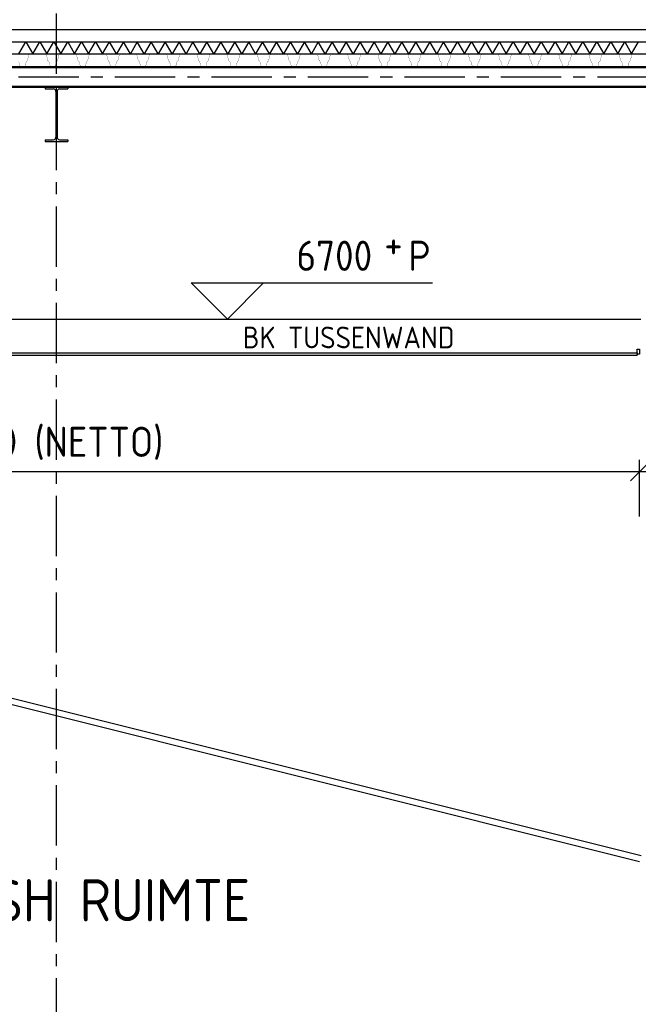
# Model space of a CAD drawing. Extents: x -2500 to 56900, y -500 to 41500.
# Tile 7 of 19: x 10284 to 15414, y 29131 to 37294. Entities that reach past the tile are written whole.
import ezdxf
from ezdxf.enums import TextEntityAlignment as Align

# ---------------------------------------------------------------- set-up
doc = ezdxf.new("R2010")
doc.units = 0
doc.header["$LTSCALE"] = 400
doc.header["$MEASUREMENT"] = 0
doc.header["$PDMODE"] = 1
doc.header["$PDSIZE"] = -15
doc.linetypes.add('CENTER', pattern=[2, 1.25, -0.25, 0.25, -0.25])
doc.layers.get('0').update_dxf_attribs({"color": 6, "linetype": 'CONTINUOUS'})
doc.layers.get('Defpoints').update_dxf_attribs({"linetype": 'CONTINUOUS'})
for name, color, linetype in [('1002-B', 1, 'CONTINUOUS'), ('1004-B', 1, 'CONTINUOUS'), ('1006-B', 7, 'CONTINUOUS'), ('2110-B', 15, 'CONTINUOUS'), ('2200-B', 7, 'CONTINUOUS'), ('2800-B', 4, 'CONTINUOUS'), ('3800-B', 40, 'CONTINUOUS'), ('4200-B', 142, 'CONTINUOUS'), ('4500-B', 142, 'CONTINUOUS')]:
    doc.layers.add(name, color=color, linetype=linetype)
doc.styles.get("Standard").update_dxf_attribs({"font": 'ISOCP.shx'})
doc.dimstyles.get("Standard").update_dxf_attribs({"dimtxt": 0.18, "dimasz": 0.18, "dimexe": 0.18, "dimexo": 0.0625, "dimgap": 0.09, "dimtad": 0, "dimtih": 1, "dimtoh": 1, "dimdec": 0, "dimzin": 0, "dimdsep": 46, "dimtxsty": 'Standard', "dimcen": 0.09, "dimadec": 0, "dimazin": 0, "dimtfac": 1, "dimtdec": 0, "dimtofl": 0, "dimtmove": 2, "dimatfit": 3, "dimfxl": 0, "dimtolj": 1, "dimtzin": 0, "dimarcsym": 0})

# ---------------------------------------------------------------- blocks, each defined once
blk = doc.blocks.new('STDBAD01')
at = {"color": 0, "linetype": 'ByBlock', "lineweight": 25}
for p, q in [((0, 0), (-3, 3)), ((-3, 3), (17, 3)), ((0, 0), (3, 3))]:
    blk.add_line(p, q, dxfattribs=at)
blk.add_text('P', height=2.5, dxfattribs=at).set_placement((15, 4))
blk.add_attdef('02', (13, 5), '', height=2.5, dxfattribs=at)
blk.add_attdef('01', text='', height=2.5, dxfattribs=at).set_placement((12, 4), align=Align.RIGHT)
blk = doc.blocks.new('STDBCD15')
at = {"color": 0, "linetype": 'ByBlock', "lineweight": 25}
for p, q in [((-95, 225), (-95, 210.4)), ((-95, 225), (95, 225)), ((-95, 210.4), (-25.7, 210.4)), ((-4.7, 189.4), (-4.7, -189.4)), ((4.7, 189.4), (4.7, -189.4)), ((25.7, 210.4), (95, 210.4)), ((95, 225), (95, 210.4)), ((-95, -210.4), (-95, -225)), ((-95, -210.4), (-25.7, -210.4)), ((-95, -225), (95, -225)), ((25.7, -210.4), (95, -210.4)), ((95, -210.4), (95, -225))]:
    blk.add_line(p, q, dxfattribs=at)
for centre, start, end in [((-25.7, 189.4), 0, 89.99998), ((25.7, 189.4), 89.99998, 180.00002), ((-25.7, -189.4), 270.00002, 0), ((25.7, -189.4), 180.00001, 269.99999)]:
    blk.add_arc(centre, 21, start, end, dxfattribs=at)
blk = doc.blocks.new('_Oblique')
at = {"color": 0, "linetype": 'ByBlock', "lineweight": -2}
blk.add_line((-0.5, -0.5), (0.5, 0.5), dxfattribs=at)
blk = doc.blocks.new('*D28')
at = {"layer": '1002-B', "color": 0, "lineweight": -2, "transparency": 16777216}
for p, q in [((5674.2, 33175.5), (5674.2, 33644.6)), ((15424.2, 33175.5), (15424.2, 33644.6)), ((15524.2, 33544.6), (5574.2, 33544.6))]:
    blk.add_line(p, q, dxfattribs=at)
at = {"layer": 'Defpoints', "color": 0, "transparency": 16777216}
for p in [(5674.2, 33544.6), (5674.2, 33125.5), (15424.2, 33125.5)]:
    blk.add_point(p, dxfattribs=at)
at = {"layer": '1002-B', "color": 0, "lineweight": -2, "transparency": 16777216, "xscale": 150, "yscale": 150, "zscale": 150, "rotation": 180}
blk.add_blockref('_Oblique', (5674.2, 33544.6), dxfattribs=at)
at = {"layer": '1002-B', "color": 0, "lineweight": -2, "transparency": 16777216, "xscale": 150, "yscale": 150, "zscale": 150}
blk.add_blockref('_Oblique', (15424.2, 33544.6), dxfattribs=at)
at = {"layer": '1002-B', "color": 0, "transparency": 16777216, "insert": (10549.2, 33782.1), "char_height": 250, "attachment_point": 5}
blk.add_mtext('\\A1;9750 (NETTO)', dxfattribs=at)

msp = doc.modelspace()

# ---------------------------------------------------------------- linework, layer by layer
at = {"layer": '1002-B'}
msp.add_line((11609.6, 34811.9), (13022.5, 34811.9), dxfattribs=at)
at = {"layer": '1004-B', "linetype": 'CENTER'}
msp.add_line((10589.2, 24846.4), (10589.2, 38656.7), dxfattribs=at)
at = {"layer": '2110-B'}
msp.add_line((5360.2, 37111.9), (19083.2, 37111.9), dxfattribs=at)
for points in [[(10277.6, 37011.9), (10335.4, 37111.9), (10393.1, 37011.9), (10450.8, 37111.9), (10508.6, 37011.9), (10566.3, 37111.9), (10566.3, 37111.9), (10624, 37011.9), (10681.8, 37111.9), (10739.5, 37011.9), (10797.2, 37111.9), (10855, 37011.9), (10912.7, 37111.9), (10970.5, 37011.9), (11028.2, 37111.9)], [(13857.2, 37011.9), (13799.5, 37111.9), (13741.7, 37011.9), (13684, 37111.9), (13626.3, 37011.9), (13568.5, 37111.9), (13510.8, 37011.9), (13453.1, 37111.9), (13395.3, 37011.9), (13337.6, 37111.9), (13279.9, 37011.9), (13222.1, 37111.9), (13164.4, 37011.9), (13106.6, 37111.9), (13048.9, 37011.9), (12991.2, 37111.9), (12933.4, 37011.9), (12875.7, 37111.9), (12818, 37011.9), (12760.2, 37111.9), (12702.5, 37011.9), (12644.8, 37111.9), (12587, 37011.9), (12529.3, 37111.9), (12471.6, 37011.9), (12413.8, 37111.9), (12356.1, 37011.9), (12298.4, 37111.9), (12240.6, 37011.9), (12182.9, 37111.9), (12125.2, 37011.9), (12067.4, 37111.9), (12009.7, 37011.9), (11951.9, 37111.9), (11894.2, 37011.9), (11836.5, 37111.9), (11778.7, 37011.9), (11721, 37111.9), (11663.3, 37011.9), (11605.5, 37111.9), (11547.8, 37011.9), (11490.1, 37111.9), (11490.1, 37111.9), (11432.3, 37011.9), (11374.6, 37111.9), (11316.9, 37011.9), (11259.1, 37111.9), (11201.4, 37011.9), (11143.7, 37111.9), (11085.9, 37011.9), (11028.2, 37111.9)], [(13857.2, 37011.9), (13914.9, 37111.9), (13972.7, 37011.9), (14030.4, 37111.9), (14088.1, 37011.9), (14145.9, 37111.9), (14203.6, 37011.9), (14261.3, 37111.9), (14319.1, 37011.9), (14376.8, 37111.9), (14434.6, 37011.9), (14492.3, 37111.9), (14550, 37011.9), (14607.8, 37111.9), (14665.5, 37011.9), (14723.2, 37111.9), (14781, 37011.9), (14838.7, 37111.9), (14896.4, 37011.9), (14954.2, 37111.9), (15011.9, 37011.9), (15069.6, 37111.9), (15127.4, 37011.9), (15185.1, 37111.9), (15242.8, 37011.9), (15300.6, 37111.9), (15358.3, 37011.9), (15416, 37111.9)]]:
    msp.add_lwpolyline(points, dxfattribs=at)
at = {"layer": '2200-B'}
msp.add_line((5664.2, 34811.9), (15434.2, 34811.9), dxfattribs=at)
at = {"layer": '2800-B'}
for p, q in [((5360.2, 37011.9), (19083.2, 37011.9)), ((5360.2, 36905.9), (19204.2, 36905.9)), ((5474.2, 36897.4), (19204.2, 36897.4)), ((5474.2, 36743.4), (19204.2, 36743.4)), ((5474.2, 36734.9), (19204.2, 36734.9))]:
    msp.add_line(p, q, dxfattribs=at)
at = {"layer": '2800-B', "linetype": 'CENTER'}
msp.add_line((5474.2, 36820.4), (19204.2, 36820.4), dxfattribs=at)
at = {"layer": '2800-B'}
for points in [[(10276.7, 36945.9, 2, 2, 0), (10286.5, 36909.6, 2, 2, 0.339441), (10291.3, 36905.9, 2, 2, 0), (10307.5, 36905.9, 2, 2, 0), (10323.6, 36905.9, 2, 2, 0.339441), (10328.5, 36909.6, 2, 2, 0), (10338.2, 36945.9, 2, 2, 0), (10346.9, 36953.9, 2, 2, 0), (10361.5, 37008.2, 2, 2, -0.339459), (10366.3, 37011.9, 2, 2, 0), (10420.9, 37011.9, 2, 2, -0.153879), (10423.8, 37011, 2, 2, 0), (10429.6, 37006.9, 2, 2, 0.315222), (10435.3, 37006.9, 2, 2, 0), (10441.2, 37011, 2, 2, -0.153879), (10444, 37011.9, 2, 2, 0), (10498.6, 37011.9, 2, 2, -0.339459), (10503.5, 37008.2, 2, 2, 0), (10518, 36953.9, 2, 2, 0), (10526.7, 36945.9, 2, 2, 0), (10536.5, 36909.6, 2, 2, 0.339441), (10541.3, 36905.9, 2, 2, 0), (10557.5, 36905.9, 2, 2, 0), (10573.6, 36905.9, 2, 2, 0.339441), (10578.5, 36909.6, 2, 2, 0), (10588.2, 36945.9, 2, 2, 0), (10596.9, 36953.9, 2, 2, 0), (10611.5, 37008.2, 2, 2, -0.339459), (10616.3, 37011.9, 2, 2, 0), (10670.9, 37011.9, 2, 2, -0.153879), (10673.8, 37011, 2, 2, 0), (10679.6, 37006.9, 2, 2, 0.315222), (10685.3, 37006.9, 2, 2, 0), (10691.2, 37011, 2, 2, -0.153879), (10694, 37011.9, 2, 2, 0), (10748.6, 37011.9, 2, 2, -0.339459), (10753.5, 37008.2, 2, 2, 0), (10768, 36953.9, 2, 2, 0), (10776.7, 36945.9, 2, 2, 0), (10786.5, 36909.6, 2, 2, 0.339441), (10791.3, 36905.9, 2, 2, 0), (10807.5, 36905.9, 2, 2, 0), (10823.5, 36905.9, 2, 2, 0.34758), (10828.4, 36909.7, 2, 2, 0), (10833.2, 36929.9, 0, 0, 0)], [(10802.5, 36905.9, 2, 2, 0), (10823.6, 36905.9, 2, 2, 0.339441), (10828.5, 36909.6, 2, 2, 0), (10838.2, 36945.9, 2, 2, 0), (10846.9, 36953.9, 2, 2, 0), (10861.5, 37008.2, 2, 2, -0.339459), (10866.3, 37011.9, 2, 2, 0), (10920.9, 37011.9, 2, 2, -0.153879), (10923.8, 37011, 2, 2, 0), (10929.6, 37006.9, 2, 2, 0.315222), (10935.3, 37006.9, 2, 2, 0), (10941.2, 37011, 2, 2, -0.153879), (10944, 37011.9, 2, 2, 0), (10998.6, 37011.9, 2, 2, -0.339459), (11003.5, 37008.2, 2, 2, 0), (11018, 36953.9, 2, 2, 0), (11026.7, 36945.9, 2, 2, 0), (11036.5, 36909.6, 2, 2, 0.339441), (11041.3, 36905.9, 2, 2, 0), (11057.5, 36905.9, 2, 2, 0), (11073.6, 36905.9, 2, 2, 0.339441), (11078.5, 36909.6, 2, 2, 0), (11088.2, 36945.9, 2, 2, 0), (11096.9, 36953.9, 2, 2, 0), (11111.5, 37008.2, 2, 2, -0.339459), (11116.3, 37011.9, 2, 2, 0), (11170.9, 37011.9, 2, 2, -0.153879), (11173.8, 37011, 2, 2, 0), (11179.6, 37006.9, 2, 2, 0.315222), (11185.3, 37006.9, 2, 2, 0), (11191.2, 37011, 2, 2, -0.153879), (11194, 37011.9, 2, 2, 0), (11248.6, 37011.9, 2, 2, -0.339459), (11253.5, 37008.2, 2, 2, 0), (11268, 36953.9, 2, 2, 0), (11276.7, 36945.9, 2, 2, 0), (11286.5, 36909.6, 2, 2, 0.339441), (11291.3, 36905.9, 2, 2, 0), (11307.5, 36905.9, 2, 2, 0), (11323.6, 36905.9, 2, 2, 0.339441), (11328.5, 36909.6, 2, 2, 0), (11338.2, 36945.9, 2, 2, 0), (11346.9, 36953.9, 2, 2, 0), (11361.5, 37008.2, 2, 2, -0.339459), (11366.3, 37011.9, 2, 2, 0), (11420.9, 37011.9, 2, 2, -0.153879), (11423.8, 37011, 2, 2, 0), (11429.6, 37006.9, 2, 2, 0.315222), (11435.3, 37006.9, 2, 2, 0), (11441.2, 37011, 2, 2, -0.153879), (11444, 37011.9, 2, 2, 0), (11498.6, 37011.9, 2, 2, -0.339459), (11503.5, 37008.2, 2, 2, 0), (11518, 36953.9, 2, 2, 0), (11526.7, 36945.9, 2, 2, 0), (11536.5, 36909.6, 2, 2, 0.339441), (11541.3, 36905.9, 2, 2, 0), (11557.5, 36905.9, 2, 2, 0), (11573.5, 36905.9, 2, 2, 0.34758), (11578.4, 36909.7, 2, 2, 0), (11583.2, 36929.9, 0, 0, 0)], [(11552.5, 36905.9, 2, 2, 0), (11573.6, 36905.9, 2, 2, 0.339441), (11578.5, 36909.6, 2, 2, 0), (11588.2, 36945.9, 2, 2, 0), (11596.9, 36953.9, 2, 2, 0), (11611.5, 37008.2, 2, 2, -0.339459), (11616.3, 37011.9, 2, 2, 0), (11670.9, 37011.9, 2, 2, -0.153879), (11673.8, 37011, 2, 2, 0), (11679.6, 37006.9, 2, 2, 0.315222), (11685.3, 37006.9, 2, 2, 0), (11691.2, 37011, 2, 2, -0.153879), (11694, 37011.9, 2, 2, 0), (11748.6, 37011.9, 2, 2, -0.339459), (11753.5, 37008.2, 2, 2, 0), (11768, 36953.9, 2, 2, 0), (11776.7, 36945.9, 2, 2, 0), (11786.5, 36909.6, 2, 2, 0.339441), (11791.3, 36905.9, 2, 2, 0), (11807.5, 36905.9, 2, 2, 0), (11823.6, 36905.9, 2, 2, 0.339441), (11828.5, 36909.6, 2, 2, 0), (11838.2, 36945.9, 2, 2, 0), (11846.9, 36953.9, 2, 2, 0), (11861.5, 37008.2, 2, 2, -0.339459), (11866.3, 37011.9, 2, 2, 0), (11920.9, 37011.9, 2, 2, -0.153879), (11923.8, 37011, 2, 2, 0), (11929.6, 37006.9, 2, 2, 0.315222), (11935.3, 37006.9, 2, 2, 0), (11941.2, 37011, 2, 2, -0.153879), (11944, 37011.9, 2, 2, 0), (11998.6, 37011.9, 2, 2, -0.339459), (12003.5, 37008.2, 2, 2, 0), (12018, 36953.9, 2, 2, 0), (12026.7, 36945.9, 2, 2, 0), (12036.5, 36909.6, 2, 2, 0.339441), (12041.3, 36905.9, 2, 2, 0), (12057.5, 36905.9, 2, 2, 0), (12073.6, 36905.9, 2, 2, 0.339441), (12078.5, 36909.6, 2, 2, 0), (12088.2, 36945.9, 2, 2, 0), (12096.9, 36953.9, 2, 2, 0), (12111.5, 37008.2, 2, 2, -0.339459), (12116.3, 37011.9, 2, 2, 0), (12170.9, 37011.9, 2, 2, -0.153879), (12173.8, 37011, 2, 2, 0), (12179.6, 37006.9, 2, 2, 0.315222), (12185.3, 37006.9, 2, 2, 0), (12191.2, 37011, 2, 2, -0.153879), (12194, 37011.9, 2, 2, 0), (12248.6, 37011.9, 2, 2, -0.339459), (12253.5, 37008.2, 2, 2, 0), (12268, 36953.9, 2, 2, 0), (12276.7, 36945.9, 2, 2, 0), (12286.5, 36909.6, 2, 2, 0.339441), (12291.3, 36905.9, 2, 2, 0), (12307.5, 36905.9, 2, 2, 0), (12323.5, 36905.9, 2, 2, 0.34758), (12328.4, 36909.7, 2, 2, 0), (12333.2, 36929.9, 0, 0, 0)], [(12302.5, 36905.9, 2, 2, 0), (12323.6, 36905.9, 2, 2, 0.339441), (12328.5, 36909.6, 2, 2, 0), (12338.2, 36945.9, 2, 2, 0), (12346.9, 36953.9, 2, 2, 0), (12361.5, 37008.2, 2, 2, -0.339459), (12366.3, 37011.9, 2, 2, 0), (12420.9, 37011.9, 2, 2, -0.153879), (12423.8, 37011, 2, 2, 0), (12429.6, 37006.9, 2, 2, 0.315222), (12435.3, 37006.9, 2, 2, 0), (12441.2, 37011, 2, 2, -0.153879), (12444, 37011.9, 2, 2, 0), (12498.6, 37011.9, 2, 2, -0.339459), (12503.5, 37008.2, 2, 2, 0), (12518, 36953.9, 2, 2, 0), (12526.7, 36945.9, 2, 2, 0), (12536.5, 36909.6, 2, 2, 0.339441), (12541.3, 36905.9, 2, 2, 0), (12557.5, 36905.9, 2, 2, 0), (12573.6, 36905.9, 2, 2, 0.339441), (12578.5, 36909.6, 2, 2, 0), (12588.2, 36945.9, 2, 2, 0), (12596.9, 36953.9, 2, 2, 0), (12611.5, 37008.2, 2, 2, -0.339459), (12616.3, 37011.9, 2, 2, 0), (12670.9, 37011.9, 2, 2, -0.153879), (12673.8, 37011, 2, 2, 0), (12679.6, 37006.9, 2, 2, 0.315222), (12685.3, 37006.9, 2, 2, 0), (12691.2, 37011, 2, 2, -0.153879), (12694, 37011.9, 2, 2, 0), (12748.6, 37011.9, 2, 2, -0.339459), (12753.5, 37008.2, 2, 2, 0), (12768, 36953.9, 2, 2, 0), (12776.7, 36945.9, 2, 2, 0), (12786.5, 36909.6, 2, 2, 0.339441), (12791.3, 36905.9, 2, 2, 0), (12807.5, 36905.9, 2, 2, 0), (12823.6, 36905.9, 2, 2, 0.339441), (12828.5, 36909.6, 2, 2, 0), (12838.2, 36945.9, 2, 2, 0), (12846.9, 36953.9, 2, 2, 0), (12861.5, 37008.2, 2, 2, -0.339459), (12866.3, 37011.9, 2, 2, 0), (12920.9, 37011.9, 2, 2, -0.153879), (12923.8, 37011, 2, 2, 0), (12929.6, 37006.9, 2, 2, 0.315222), (12935.3, 37006.9, 2, 2, 0), (12941.2, 37011, 2, 2, -0.153879), (12944, 37011.9, 2, 2, 0), (12998.6, 37011.9, 2, 2, -0.339459), (13003.5, 37008.2, 2, 2, 0), (13018, 36953.9, 2, 2, 0), (13026.7, 36945.9, 2, 2, 0), (13036.5, 36909.6, 2, 2, 0.339441), (13041.3, 36905.9, 2, 2, 0), (13057.5, 36905.9, 2, 2, 0), (13073.5, 36905.9, 2, 2, 0.34758), (13078.4, 36909.7, 2, 2, 0), (13083.2, 36929.9, 0, 0, 0)], [(13052.5, 36905.9, 2, 2, 0), (13073.6, 36905.9, 2, 2, 0.339441), (13078.5, 36909.6, 2, 2, 0), (13088.2, 36945.9, 2, 2, 0), (13096.9, 36953.9, 2, 2, 0), (13111.5, 37008.2, 2, 2, -0.339459), (13116.3, 37011.9, 2, 2, 0), (13170.9, 37011.9, 2, 2, -0.153879), (13173.8, 37011, 2, 2, 0), (13179.6, 37006.9, 2, 2, 0.315222), (13185.3, 37006.9, 2, 2, 0), (13191.2, 37011, 2, 2, -0.153879), (13194, 37011.9, 2, 2, 0), (13248.6, 37011.9, 2, 2, -0.339459), (13253.5, 37008.2, 2, 2, 0), (13268, 36953.9, 2, 2, 0), (13276.7, 36945.9, 2, 2, 0), (13286.5, 36909.6, 2, 2, 0.339441), (13291.3, 36905.9, 2, 2, 0), (13307.5, 36905.9, 2, 2, 0), (13323.6, 36905.9, 2, 2, 0.339441), (13328.5, 36909.6, 2, 2, 0), (13338.2, 36945.9, 2, 2, 0), (13346.9, 36953.9, 2, 2, 0), (13361.5, 37008.2, 2, 2, -0.339459), (13366.3, 37011.9, 2, 2, 0), (13420.9, 37011.9, 2, 2, -0.153879), (13423.8, 37011, 2, 2, 0), (13429.6, 37006.9, 2, 2, 0.315222), (13435.3, 37006.9, 2, 2, 0), (13441.2, 37011, 2, 2, -0.153879), (13444, 37011.9, 2, 2, 0), (13498.6, 37011.9, 2, 2, -0.339459), (13503.5, 37008.2, 2, 2, 0), (13518, 36953.9, 2, 2, 0), (13526.7, 36945.9, 2, 2, 0), (13536.5, 36909.6, 2, 2, 0.339441), (13541.3, 36905.9, 2, 2, 0), (13557.5, 36905.9, 2, 2, 0), (13573.6, 36905.9, 2, 2, 0.339441), (13578.5, 36909.6, 2, 2, 0), (13588.2, 36945.9, 2, 2, 0), (13596.9, 36953.9, 2, 2, 0), (13611.5, 37008.2, 2, 2, -0.339459), (13616.3, 37011.9, 2, 2, 0), (13670.9, 37011.9, 2, 2, -0.153879), (13673.8, 37011, 2, 2, 0), (13679.6, 37006.9, 2, 2, 0.315222), (13685.3, 37006.9, 2, 2, 0), (13691.2, 37011, 2, 2, -0.153879), (13694, 37011.9, 2, 2, 0), (13748.6, 37011.9, 2, 2, -0.339459), (13753.5, 37008.2, 2, 2, 0), (13768, 36953.9, 2, 2, 0), (13776.7, 36945.9, 2, 2, 0), (13786.5, 36909.6, 2, 2, 0.339441), (13791.3, 36905.9, 2, 2, 0), (13807.5, 36905.9, 2, 2, 0), (13823.5, 36905.9, 2, 2, 0.34758), (13828.4, 36909.7, 2, 2, 0), (13833.2, 36929.9, 0, 0, 0)], [(13802.5, 36905.9, 2, 2, 0), (13823.6, 36905.9, 2, 2, 0.339441), (13828.5, 36909.6, 2, 2, 0), (13838.2, 36945.9, 2, 2, 0), (13846.9, 36953.9, 2, 2, 0), (13861.5, 37008.2, 2, 2, -0.339459), (13866.3, 37011.9, 2, 2, 0), (13920.9, 37011.9, 2, 2, -0.153879), (13923.8, 37011, 2, 2, 0), (13929.6, 37006.9, 2, 2, 0.315222), (13935.3, 37006.9, 2, 2, 0), (13941.2, 37011, 2, 2, -0.153879), (13944, 37011.9, 2, 2, 0), (13998.6, 37011.9, 2, 2, -0.339459), (14003.5, 37008.2, 2, 2, 0), (14018, 36953.9, 2, 2, 0), (14026.7, 36945.9, 2, 2, 0), (14036.5, 36909.6, 2, 2, 0.339441), (14041.3, 36905.9, 2, 2, 0), (14057.5, 36905.9, 2, 2, 0), (14073.6, 36905.9, 2, 2, 0.339441), (14078.5, 36909.6, 2, 2, 0), (14088.2, 36945.9, 2, 2, 0), (14096.9, 36953.9, 2, 2, 0), (14111.5, 37008.2, 2, 2, -0.339459), (14116.3, 37011.9, 2, 2, 0), (14170.9, 37011.9, 2, 2, -0.153879), (14173.8, 37011, 2, 2, 0), (14179.6, 37006.9, 2, 2, 0.315222), (14185.3, 37006.9, 2, 2, 0), (14191.2, 37011, 2, 2, -0.153879), (14194, 37011.9, 2, 2, 0), (14248.6, 37011.9, 2, 2, -0.339459), (14253.5, 37008.2, 2, 2, 0), (14268, 36953.9, 2, 2, 0), (14276.7, 36945.9, 2, 2, 0), (14286.5, 36909.6, 2, 2, 0.339441), (14291.3, 36905.9, 2, 2, 0), (14307.5, 36905.9, 2, 2, 0), (14323.6, 36905.9, 2, 2, 0.339441), (14328.5, 36909.6, 2, 2, 0), (14338.2, 36945.9, 2, 2, 0), (14346.9, 36953.9, 2, 2, 0), (14361.5, 37008.2, 2, 2, -0.339459), (14366.3, 37011.9, 2, 2, 0), (14420.9, 37011.9, 2, 2, -0.153879), (14423.8, 37011, 2, 2, 0), (14429.6, 37006.9, 2, 2, 0.315222), (14435.3, 37006.9, 2, 2, 0), (14441.2, 37011, 2, 2, -0.153879), (14444, 37011.9, 2, 2, 0), (14498.6, 37011.9, 2, 2, -0.339459), (14503.5, 37008.2, 2, 2, 0), (14518, 36953.9, 2, 2, 0), (14526.7, 36945.9, 2, 2, 0), (14536.5, 36909.6, 2, 2, 0.339441), (14541.3, 36905.9, 2, 2, 0), (14557.5, 36905.9, 2, 2, 0), (14573.5, 36905.9, 2, 2, 0.34758), (14578.4, 36909.7, 2, 2, 0), (14583.2, 36929.9, 0, 0, 0)], [(14552.5, 36905.9, 2, 2, 0), (14573.6, 36905.9, 2, 2, 0.339441), (14578.5, 36909.6, 2, 2, 0), (14588.2, 36945.9, 2, 2, 0), (14596.9, 36953.9, 2, 2, 0), (14611.5, 37008.2, 2, 2, -0.339459), (14616.3, 37011.9, 2, 2, 0), (14670.9, 37011.9, 2, 2, -0.153879), (14673.8, 37011, 2, 2, 0), (14679.6, 37006.9, 2, 2, 0.315222), (14685.3, 37006.9, 2, 2, 0), (14691.2, 37011, 2, 2, -0.153879), (14694, 37011.9, 2, 2, 0), (14748.6, 37011.9, 2, 2, -0.339459), (14753.5, 37008.2, 2, 2, 0), (14768, 36953.9, 2, 2, 0), (14776.7, 36945.9, 2, 2, 0), (14786.5, 36909.6, 2, 2, 0.339441), (14791.3, 36905.9, 2, 2, 0), (14807.5, 36905.9, 2, 2, 0), (14823.6, 36905.9, 2, 2, 0.339441), (14828.5, 36909.6, 2, 2, 0), (14838.2, 36945.9, 2, 2, 0), (14846.9, 36953.9, 2, 2, 0), (14861.5, 37008.2, 2, 2, -0.339459), (14866.3, 37011.9, 2, 2, 0), (14920.9, 37011.9, 2, 2, -0.153879), (14923.8, 37011, 2, 2, 0), (14929.6, 37006.9, 2, 2, 0.315222), (14935.3, 37006.9, 2, 2, 0), (14941.2, 37011, 2, 2, -0.153879), (14944, 37011.9, 2, 2, 0), (14998.6, 37011.9, 2, 2, -0.339459), (15003.5, 37008.2, 2, 2, 0), (15018, 36953.9, 2, 2, 0), (15026.7, 36945.9, 2, 2, 0), (15036.5, 36909.6, 2, 2, 0.339441), (15041.3, 36905.9, 2, 2, 0), (15057.5, 36905.9, 2, 2, 0), (15073.6, 36905.9, 2, 2, 0.339441), (15078.5, 36909.6, 2, 2, 0), (15088.2, 36945.9, 2, 2, 0), (15096.9, 36953.9, 2, 2, 0), (15111.5, 37008.2, 2, 2, -0.339459), (15116.3, 37011.9, 2, 2, 0), (15170.9, 37011.9, 2, 2, -0.153879), (15173.8, 37011, 2, 2, 0), (15179.6, 37006.9, 2, 2, 0.315222), (15185.3, 37006.9, 2, 2, 0), (15191.2, 37011, 2, 2, -0.153879), (15194, 37011.9, 2, 2, 0), (15248.6, 37011.9, 2, 2, -0.339459), (15253.5, 37008.2, 2, 2, 0), (15268, 36953.9, 2, 2, 0), (15276.7, 36945.9, 2, 2, 0), (15286.5, 36909.6, 2, 2, 0.339441), (15291.3, 36905.9, 2, 2, 0), (15307.5, 36905.9, 2, 2, 0), (15323.5, 36905.9, 2, 2, 0.34758), (15328.4, 36909.7, 2, 2, 0), (15333.2, 36929.9, 0, 0, 0)], [(15302.5, 36905.9, 2, 2, 0), (15323.6, 36905.9, 2, 2, 0.339441), (15328.5, 36909.6, 2, 2, 0), (15338.2, 36945.9, 2, 2, 0), (15346.9, 36953.9, 2, 2, 0), (15361.5, 37008.2, 2, 2, -0.339459), (15366.3, 37011.9, 2, 2, 0), (15420.9, 37011.9, 2, 2, -0.153879)]]:
    msp.add_lwpolyline(points, format="xyseb", dxfattribs=at)
at = {"layer": '3800-B'}
msp.add_line((5360.2, 37211.9), (19040.6, 37211.9), dxfattribs=at)
at = {"layer": '4200-B'}
for p, q in [((15424.2, 30312.9), (5674.2, 32750.9)), ((15436.2, 30361.4), (5680.3, 32800.9))]:
    msp.add_line(p, q, dxfattribs=at)
at = {"layer": '4500-B'}
for p, q in [((5694.2, 34531.9), (15404.2, 34531.9)), ((5694.2, 34511.9), (15404.2, 34511.9)), ((15404.2, 34531.9), (15404.2, 34511.9))]:
    msp.add_line(p, q, dxfattribs=at)
msp.add_lwpolyline([(15424.2, 34521.9), (15404.2, 34521.9), (15404.2, 34561.9), (15424.2, 34561.9)], close=True, dxfattribs=at)

# ---------------------------------------------------------------- block references
at = {"layer": '1002-B', "xscale": 100, "yscale": 100, "zscale": 100}
msp.add_blockref('STDBAD01', (12006.8, 34811.9), dxfattribs=at).add_auto_attribs({'01': '6700', '02': '+'})
at = {"layer": '2800-B'}
msp.add_blockref('STDBCD15', (10589.2, 36509.9), dxfattribs=at)

# ---------------------------------------------------------------- texts
at = {"layer": '1002-B'}
msp.add_text('BK TUSSENWAND', height=180, dxfattribs=at).set_placement((12134.6, 34569.5))
at = {"layer": '1006-B', "linetype": 'Continuous'}
msp.add_text('SQUASH RUIMTE', height=350, dxfattribs=at).set_placement((10589.2, 29994), align=Align.MIDDLE_CENTER)

# ---------------------------------------------------------------- dimensions: what is measured, and where the dimension line sits
at = {"layer": '1002-B'}
dim = msp.add_linear_dim(base=(5674.2, 33544.6), p1=(15424.2, 33125.5), p2=(5674.2, 33125.5), text='<> (NETTO)', dimstyle='Standard', override={"dimscale": 100, "dimtxt": 2.5, "dimasz": 1.5, "dimexe": 1, "dimexo": 0.5, "dimgap": 1, "dimtad": 1, "dimtih": 0, "dimtoh": 0, "dimzin": 8, "dimblk": 'Oblique', "dimcen": -3, "dimdle": 1, "dimtfac": 1.384615, "dimtmove": 0, "dimatfit": 2, "dimldrblk": 'Oblique'}, dxfattribs=at)
dim.commit()
dim.dimension.update_dxf_attribs({"geometry": '*D28', "text_midpoint": (10549.2, 33782.1)})

doc.saveas('drawing.dxf')
